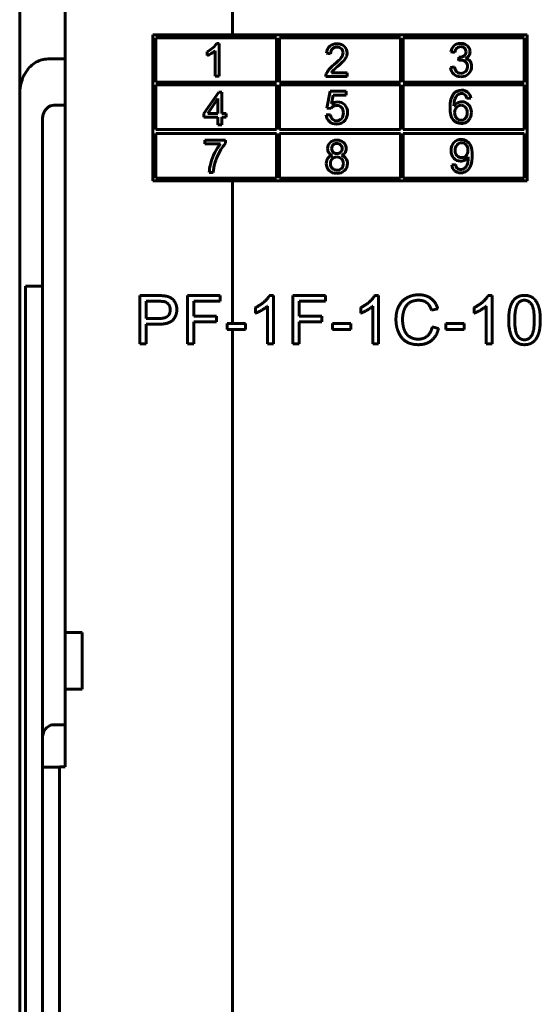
# Model space of a CAD drawing. Header units: millimetres. Extents: x -18 to 27, y -59 to 51.
# Tile 6 of 8: x -18 to 0, y -2 to 32. Entities that reach past the tile are written whole.
import ezdxf

# ---------------------------------------------------------------- set-up
doc = ezdxf.new("R2010")
doc.units = ezdxf.units.MM
doc.linetypes.add('K5LT_BASIC', pattern=[0])

msp = doc.modelspace()

# ---------------------------------------------------------------- linework, layer by layer
at = {"color": 150, "linetype": 'K5LT_BASIC', "lineweight": 60, "true_color": 0x0080ff}
for p, q in [((-18.39, 29.71), (-18.39, 33.88)), ((-16.79, 33.925), (-16.79, 30.957)), ((-10.876, 31.807), (-10.876, 33.207)), ((-13.69, 31.807), (-13.69, 26.653)), ((-0.49, 31.807), (-13.69, 31.807)), ((-9.323, 31.707), (-13.59, 31.707)), ((-13.59, 31.707), (-13.59, 30.139)), ((-9.323, 30.139), (-9.323, 31.707)), ((-9.223, 31.707), (-9.223, 30.139)), ((-4.956, 31.707), (-9.223, 31.707)), ((-4.956, 30.139), (-4.956, 31.707)), ((-4.856, 31.707), (-4.856, 30.139)), ((-0.589, 31.707), (-4.856, 31.707)), ((-0.589, 30.139), (-0.589, 31.707)), ((-0.49, 26.653), (-0.49, 31.807)), ((-11.357, 31.504), (-11.447, 31.504)), ((-11.357, 30.345), (-11.357, 31.504)), ((-17.39, 30.957), (-16.79, 30.957)), ((-16.79, 30.957), (-16.79, 29.321)), ((-11.776, 31.215), (-11.776, 31.078)), ((-11.497, 31.248), (-11.497, 30.345)), ((-7.561, 31.159), (-7.418, 31.144)), ((-3.173, 31.209), (-3.034, 31.183)), ((-2.897, 31.022), (-2.912, 30.898)), ((-3.048, 30.675), (-3.188, 30.656)), ((-11.497, 30.345), (-11.357, 30.345)), ((-7.588, 30.333), (-6.835, 30.333)), ((-6.835, 30.469), (-7.393, 30.469)), ((-6.835, 30.333), (-6.835, 30.469)), ((-13.59, 30.139), (-9.323, 30.139)), ((-13.59, 30.039), (-13.59, 28.471)), ((-9.323, 30.039), (-13.59, 30.039)), ((-9.323, 28.471), (-9.323, 30.039)), ((-9.223, 30.139), (-4.956, 30.139)), ((-9.223, 30.039), (-9.223, 28.471)), ((-4.956, 30.039), (-9.223, 30.039)), ((-4.956, 28.471), (-4.956, 30.039)), ((-4.856, 30.139), (-0.589, 30.139)), ((-0.589, 30.039), (-4.856, 30.039)), ((-4.856, 30.039), (-4.856, 28.471)), ((-0.589, 28.471), (-0.589, 30.039)), ((-18.39, 29.71), (-18.39, -37.296)), ((-11.369, 29.786), (-11.888, 29.038)), ((-11.394, 29.557), (-11.75, 29.038)), ((-11.394, 29.038), (-11.394, 29.557)), ((-11.254, 29.786), (-11.369, 29.786)), ((-11.254, 29.038), (-11.254, 29.786)), ((-7.437, 29.816), (-7.547, 29.223)), ((-6.874, 29.816), (-7.437, 29.816)), ((-7.386, 29.369), (-7.326, 29.681)), ((-7.326, 29.681), (-6.874, 29.681)), ((-6.874, 29.681), (-6.874, 29.816)), ((-2.611, 29.558), (-2.473, 29.57)), ((-17.19, 29.321), (-16.79, 29.321)), ((-16.79, 29.321), (-16.79, 10.707)), ((-7.547, 29.223), (-7.415, 29.204)), ((-11.888, 29.038), (-11.888, 28.907)), ((-11.888, 28.907), (-11.394, 28.907)), ((-11.75, 29.038), (-11.394, 29.038)), ((-11.394, 28.907), (-11.394, 28.632)), ((-11.1, 29.038), (-11.254, 29.038)), ((-11.254, 28.632), (-11.254, 28.907)), ((-11.254, 28.907), (-11.1, 28.907)), ((-11.1, 28.907), (-11.1, 29.038)), ((-7.426, 28.991), (-7.572, 28.98)), ((-17.59, 6.957), (-17.59, 28.791)), ((-11.394, 28.632), (-11.254, 28.632)), ((-13.59, 28.471), (-9.323, 28.471)), ((-9.323, 28.321), (-13.59, 28.321)), ((-13.59, 28.321), (-13.59, 26.753)), ((-9.323, 26.753), (-9.323, 28.321)), ((-9.223, 28.471), (-4.956, 28.471)), ((-9.223, 28.321), (-9.223, 26.753)), ((-4.956, 28.321), (-9.223, 28.321)), ((-4.956, 26.753), (-4.956, 28.321)), ((-4.856, 28.471), (-0.589, 28.471)), ((-0.589, 28.321), (-4.856, 28.321)), ((-4.856, 28.321), (-4.856, 26.753)), ((-0.589, 26.753), (-0.589, 28.321)), ((-11.861, 28.093), (-11.861, 27.957)), ((-11.126, 28.093), (-11.861, 28.093)), ((-11.861, 27.957), (-11.305, 27.957)), ((-11.126, 27.983), (-11.126, 28.093)), ((-3.015, 27.237), (-3.148, 27.226)), ((-11.702, 26.953), (-11.559, 26.953)), ((-13.69, 26.653), (-0.49, 26.653)), ((-13.59, 26.753), (-9.323, 26.753)), ((-10.876, 21.624), (-10.876, 26.653)), ((-9.223, 26.753), (-4.956, 26.753)), ((-4.856, 26.753), (-0.589, 26.753)), ((-18.19, -30.528), (-18.19, 22.942)), ((-18.19, 22.942), (-17.59, 22.942)), ((-14.147, 22.605), (-14.147, 20.901)), ((-13.504, 22.605), (-14.147, 22.605)), ((-12.47, 22.605), (-12.47, 20.901)), ((-11.316, 22.605), (-12.47, 22.605)), ((-11.316, 22.404), (-11.316, 22.605)), ((-9.44, 22.613), (-9.575, 22.613)), ((-9.44, 20.901), (-9.44, 22.613)), ((-7.601, 22.605), (-8.755, 22.605)), ((-8.755, 22.605), (-8.755, 20.901)), ((-7.601, 22.404), (-7.601, 22.605)), ((-5.725, 22.613), (-5.86, 22.613)), ((-5.725, 20.901), (-5.725, 22.613)), ((-1.725, 22.613), (-1.86, 22.613)), ((-1.725, 20.901), (-1.725, 22.613)), ((-13.486, 22.404), (-13.922, 22.404)), ((-13.922, 22.404), (-13.922, 21.796)), ((-12.245, 22.404), (-11.316, 22.404)), ((-12.245, 21.878), (-12.245, 22.404)), ((-8.53, 21.878), (-8.53, 22.404)), ((-8.53, 22.404), (-7.601, 22.404)), ((-10.07, 22.185), (-10.07, 21.983)), ((-9.649, 22.235), (-9.649, 20.901)), ((-6.355, 22.185), (-6.355, 21.983)), ((-5.934, 22.235), (-5.934, 20.901)), ((-3.86, 22.086), (-3.638, 22.138)), ((-2.355, 22.185), (-2.355, 21.983)), ((-1.934, 22.235), (-1.934, 20.901)), ((-13.922, 21.796), (-13.481, 21.796)), ((-13.922, 20.901), (-13.922, 21.595)), ((-13.922, 21.595), (-13.484, 21.595)), ((-11.44, 21.878), (-12.245, 21.878)), ((-12.245, 21.677), (-11.44, 21.677)), ((-12.245, 20.901), (-12.245, 21.677)), ((-11.44, 21.677), (-11.44, 21.878)), ((-10.419, 21.624), (-11.065, 21.624)), ((-11.065, 21.624), (-11.065, 21.412)), ((-10.419, 21.412), (-10.419, 21.624)), ((-7.726, 21.878), (-8.53, 21.878)), ((-8.53, 20.901), (-8.53, 21.677)), ((-8.53, 21.677), (-7.726, 21.677)), ((-7.726, 21.677), (-7.726, 21.878)), ((-7.35, 21.624), (-7.35, 21.412)), ((-6.704, 21.624), (-7.35, 21.624)), ((-6.704, 21.412), (-6.704, 21.624)), ((-3.349, 21.624), (-3.349, 21.412)), ((-2.704, 21.624), (-3.349, 21.624)), ((-2.704, 21.412), (-2.704, 21.624)), ((-11.065, 21.412), (-10.419, 21.412)), ((-10.876, -29.092), (-10.876, 21.412)), ((-7.35, 21.412), (-6.704, 21.412)), ((-3.609, 21.442), (-3.834, 21.499)), ((-3.349, 21.412), (-2.704, 21.412)), ((-14.147, 20.901), (-13.922, 20.901)), ((-12.47, 20.901), (-12.245, 20.901)), ((-9.649, 20.901), (-9.44, 20.901)), ((-8.755, 20.901), (-8.53, 20.901)), ((-5.934, 20.901), (-5.725, 20.901)), ((-1.934, 20.901), (-1.725, 20.901)), ((-16.79, 8.707), (-16.79, 10.707)), ((-16.79, 10.707), (-16.19, 10.707)), ((-16.19, 8.707), (-16.19, 10.707)), ((-16.79, 8.707), (-16.19, 8.707)), ((-16.79, 7.457), (-16.79, 8.707)), ((-17.19, 7.457), (-16.79, 7.457)), ((-16.79, 5.969), (-16.79, 7.457)), ((-17.59, 5.957), (-17.59, 6.957)), ((-17.59, -13.543), (-17.59, 5.957)), ((-17.59, 5.957), (-16.99, 5.957)), ((-16.99, 5.969), (-16.79, 5.969)), ((-16.99, 5.969), (-16.99, -13.556))]:
    msp.add_line(p, q, dxfattribs=at)
for points, degree in [([(-11.572, 31.35), (-11.63, 31.297), (-11.698, 31.252), (-11.776, 31.215)], 3), ([(-11.447, 31.504), (-11.472, 31.454), (-11.513, 31.403), (-11.572, 31.35)], 3), ([(-7.45, 31.407), (-7.514, 31.35), (-7.551, 31.267), (-7.561, 31.159)], 3), ([(-7.192, 31.492), (-7.3, 31.492), (-7.386, 31.464), (-7.45, 31.407)], 3), ([(-7.418, 31.144), (-7.417, 31.217), (-7.397, 31.273), (-7.357, 31.314)], 3), ([(-7.357, 31.314), (-7.316, 31.354), (-7.262, 31.375), (-7.195, 31.375)], 3), ([(-7.195, 31.375), (-7.131, 31.375), (-7.079, 31.355), (-7.039, 31.317)], 3), ([(-6.933, 31.4), (-6.996, 31.462), (-7.083, 31.492), (-7.192, 31.492)], 3), ([(-7.039, 31.317), (-7, 31.278), (-6.98, 31.231), (-6.98, 31.175)], 3), ([(-6.837, 31.172), (-6.837, 31.262), (-6.869, 31.339), (-6.933, 31.4)], 3), ([(-3.057, 31.43), (-3.118, 31.378), (-3.156, 31.304), (-3.173, 31.209)], 3), ([(-2.831, 31.509), (-2.921, 31.509), (-2.997, 31.483), (-3.057, 31.43)], 3), ([(-3.034, 31.183), (-3.023, 31.253), (-3, 31.305), (-2.964, 31.34)], 3), ([(-2.964, 31.34), (-2.928, 31.375), (-2.882, 31.393), (-2.828, 31.393)], 3), ([(-2.66, 31.468), (-2.712, 31.495), (-2.769, 31.509), (-2.831, 31.509)], 3), ([(-2.828, 31.393), (-2.773, 31.393), (-2.728, 31.376), (-2.694, 31.342)], 3), ([(-2.694, 31.342), (-2.659, 31.308), (-2.642, 31.265), (-2.642, 31.213)], 3), ([(-2.54, 31.358), (-2.568, 31.405), (-2.608, 31.441), (-2.66, 31.468)], 3), ([(-2.499, 31.21), (-2.499, 31.262), (-2.513, 31.311), (-2.54, 31.358)], 3), ([(-17.39, 30.957), (-17.463, 30.957), (-17.608, 30.938), (-17.821, 30.85), (-18.016, 30.702), (-18.173, 30.51), (-18.292, 30.281), (-18.37, 30.014), (-18.39, 29.815), (-18.39, 29.71)], 3), ([(-7.046, 31.004), (-7.089, 30.944), (-7.173, 30.862), (-7.296, 30.759)], 3), ([(-6.98, 31.175), (-6.98, 31.121), (-7.002, 31.064), (-7.046, 31.004)], 3), ([(-6.958, 30.894), (-6.915, 30.944), (-6.884, 30.991), (-6.865, 31.035)], 3), ([(-6.865, 31.035), (-6.846, 31.08), (-6.837, 31.125), (-6.837, 31.172)], 3), ([(-2.874, 31.02), (-2.88, 31.02), (-2.887, 31.021), (-2.897, 31.022)], 3), ([(-2.713, 31.068), (-2.761, 31.036), (-2.814, 31.02), (-2.874, 31.02)], 3), ([(-2.642, 31.213), (-2.642, 31.147), (-2.665, 31.099), (-2.713, 31.068)], 3), ([(-2.655, 30.976), (-2.604, 31.001), (-2.565, 31.033), (-2.538, 31.074)], 3), ([(-2.499, 30.878), (-2.536, 30.928), (-2.588, 30.961), (-2.655, 30.976)], 3), ([(-2.538, 31.074), (-2.512, 31.115), (-2.499, 31.16), (-2.499, 31.21)], 3), ([(-7.296, 30.759), (-7.375, 30.694), (-7.436, 30.636), (-7.479, 30.585)], 3), ([(-7.334, 30.546), (-7.311, 30.571), (-7.257, 30.619), (-7.173, 30.691)], 3), ([(-7.173, 30.691), (-7.073, 30.777), (-7.001, 30.845), (-6.958, 30.894)], 3), ([(-3.188, 30.656), (-3.178, 30.56), (-3.141, 30.482), (-3.075, 30.421)], 3), ([(-2.967, 30.501), (-3.005, 30.537), (-3.032, 30.595), (-3.048, 30.675)], 3), ([(-2.912, 30.898), (-2.873, 30.908), (-2.84, 30.914), (-2.814, 30.914)], 3), ([(-2.814, 30.914), (-2.749, 30.914), (-2.696, 30.892), (-2.654, 30.85)], 3), ([(-2.591, 30.689), (-2.591, 30.621), (-2.613, 30.564), (-2.658, 30.517)], 3), ([(-2.654, 30.85), (-2.612, 30.808), (-2.591, 30.754), (-2.591, 30.689)], 3), ([(-2.552, 30.435), (-2.479, 30.506), (-2.443, 30.591), (-2.443, 30.692)], 3), ([(-2.443, 30.692), (-2.443, 30.766), (-2.462, 30.829), (-2.499, 30.878)], 3), ([(-7.571, 30.432), (-7.583, 30.4), (-7.589, 30.367), (-7.588, 30.333)], 3), ([(-7.479, 30.585), (-7.521, 30.535), (-7.552, 30.484), (-7.571, 30.432)], 3), ([(-7.393, 30.469), (-7.378, 30.495), (-7.358, 30.52), (-7.334, 30.546)], 3), ([(-3.075, 30.421), (-3.009, 30.361), (-2.926, 30.33), (-2.826, 30.33)], 3), ([(-2.825, 30.448), (-2.881, 30.448), (-2.928, 30.466), (-2.967, 30.501)], 3), ([(-2.826, 30.33), (-2.716, 30.33), (-2.624, 30.365), (-2.552, 30.435)], 3), ([(-2.658, 30.517), (-2.703, 30.471), (-2.759, 30.448), (-2.825, 30.448)], 3), ([(-3.083, 29.724), (-3.164, 29.623), (-3.205, 29.461), (-3.205, 29.238)], 3), ([(-2.796, 29.857), (-2.916, 29.857), (-3.012, 29.813), (-3.083, 29.724)], 3), ([(-3.066, 29.294), (-3.065, 29.409), (-3.052, 29.498), (-3.027, 29.561)], 3), ([(-3.027, 29.561), (-3.001, 29.623), (-2.967, 29.67), (-2.923, 29.703)], 3), ([(-2.923, 29.703), (-2.889, 29.728), (-2.849, 29.741), (-2.804, 29.741)], 3), ([(-2.804, 29.741), (-2.749, 29.741), (-2.702, 29.72), (-2.664, 29.68)], 3), ([(-2.576, 29.78), (-2.633, 29.831), (-2.706, 29.857), (-2.796, 29.857)], 3), ([(-2.664, 29.68), (-2.641, 29.655), (-2.623, 29.614), (-2.611, 29.558)], 3), ([(-2.473, 29.57), (-2.484, 29.659), (-2.519, 29.73), (-2.576, 29.78)], 3), ([(-17.59, 28.791), (-17.59, 28.84), (-17.58, 28.933), (-17.541, 29.058), (-17.481, 29.164), (-17.399, 29.25), (-17.299, 29.308), (-17.226, 29.321), (-17.19, 29.321)], 3), ([(-7.415, 29.204), (-7.394, 29.237), (-7.366, 29.264), (-7.331, 29.285)], 3), ([(-7.172, 29.442), (-7.247, 29.442), (-7.318, 29.418), (-7.386, 29.369)], 3), ([(-7.331, 29.285), (-7.295, 29.306), (-7.254, 29.316), (-7.209, 29.316)], 3), ([(-7.209, 29.316), (-7.136, 29.316), (-7.078, 29.293), (-7.034, 29.246)], 3), ([(-6.922, 29.337), (-6.99, 29.407), (-7.073, 29.442), (-7.172, 29.442)], 3), ([(-7.034, 29.246), (-6.989, 29.2), (-6.967, 29.136), (-6.967, 29.055)], 3), ([(-6.82, 29.068), (-6.82, 29.178), (-6.854, 29.268), (-6.922, 29.337)], 3), ([(-3.205, 29.238), (-3.205, 29.039), (-3.168, 28.895), (-3.095, 28.809)], 3), ([(-2.943, 29.409), (-2.992, 29.384), (-3.033, 29.346), (-3.066, 29.294)], 3), ([(-2.978, 29.252), (-3.022, 29.206), (-3.044, 29.146), (-3.044, 29.072)], 3), ([(-2.818, 29.321), (-2.881, 29.321), (-2.934, 29.298), (-2.978, 29.252)], 3), ([(-2.79, 29.447), (-2.843, 29.447), (-2.894, 29.435), (-2.943, 29.409)], 3), ([(-2.659, 29.252), (-2.701, 29.298), (-2.753, 29.321), (-2.818, 29.321)], 3), ([(-2.552, 29.343), (-2.618, 29.412), (-2.697, 29.447), (-2.79, 29.447)], 3), ([(-2.597, 29.064), (-2.597, 29.144), (-2.618, 29.206), (-2.659, 29.252)], 3), ([(-2.454, 29.073), (-2.454, 29.183), (-2.487, 29.273), (-2.552, 29.343)], 3), ([(-7.572, 28.98), (-7.563, 28.882), (-7.526, 28.804), (-7.46, 28.746)], 3), ([(-7.351, 28.828), (-7.39, 28.864), (-7.415, 28.919), (-7.426, 28.991)], 3), ([(-7.036, 28.85), (-7.083, 28.799), (-7.14, 28.773), (-7.208, 28.773)], 3), ([(-6.967, 29.055), (-6.967, 28.97), (-6.99, 28.902), (-7.036, 28.85)], 3), ([(-6.909, 28.797), (-6.85, 28.873), (-6.82, 28.964), (-6.82, 29.068)], 3), ([(-3.044, 29.072), (-3.044, 29.023), (-3.034, 28.976), (-3.014, 28.931)], 3), ([(-3.014, 28.931), (-2.993, 28.887), (-2.965, 28.853), (-2.928, 28.829)], 3), ([(-2.812, 28.794), (-2.753, 28.794), (-2.702, 28.818), (-2.66, 28.867)], 3), ([(-2.66, 28.867), (-2.618, 28.915), (-2.597, 28.981), (-2.597, 29.064)], 3), ([(-2.627, 28.728), (-2.573, 28.761), (-2.531, 28.809), (-2.5, 28.871)], 3), ([(-2.5, 28.871), (-2.469, 28.933), (-2.454, 29), (-2.454, 29.073)], 3), ([(-7.46, 28.746), (-7.395, 28.687), (-7.311, 28.657), (-7.208, 28.657)], 3), ([(-7.208, 28.773), (-7.264, 28.773), (-7.312, 28.791), (-7.351, 28.828)], 3), ([(-7.208, 28.657), (-7.082, 28.657), (-6.982, 28.704), (-6.909, 28.797)], 3), ([(-3.095, 28.809), (-3.021, 28.722), (-2.926, 28.678), (-2.81, 28.678)], 3), ([(-2.928, 28.829), (-2.892, 28.806), (-2.853, 28.794), (-2.812, 28.794)], 3), ([(-2.81, 28.678), (-2.742, 28.678), (-2.681, 28.695), (-2.627, 28.728)], 3), ([(-11.305, 27.957), (-11.376, 27.875), (-11.442, 27.775), (-11.505, 27.655)], 3), ([(-11.341, 27.671), (-11.27, 27.801), (-11.198, 27.905), (-11.126, 27.983)], 3), ([(-7.437, 28.008), (-7.496, 27.951), (-7.525, 27.88), (-7.525, 27.796)], 3), ([(-7.199, 28.094), (-7.298, 28.094), (-7.377, 28.065), (-7.437, 28.008)], 3), ([(-7.33, 27.926), (-7.365, 27.891), (-7.383, 27.85), (-7.383, 27.801)], 3), ([(-7.198, 27.978), (-7.251, 27.978), (-7.296, 27.96), (-7.33, 27.926)], 3), ([(-6.96, 28.006), (-7.021, 28.064), (-7.101, 28.094), (-7.199, 28.094)], 3), ([(-7.065, 27.924), (-7.1, 27.96), (-7.144, 27.978), (-7.198, 27.978)], 3), ([(-7.013, 27.793), (-7.013, 27.845), (-7.03, 27.889), (-7.065, 27.924)], 3), ([(-6.87, 27.792), (-6.87, 27.876), (-6.9, 27.947), (-6.96, 28.006)], 3), ([(-3.067, 28.01), (-3.135, 27.939), (-3.169, 27.845), (-3.169, 27.728)], 3), ([(-2.812, 28.117), (-2.915, 28.117), (-3, 28.082), (-3.067, 28.01)], 3), ([(-2.958, 27.923), (-3.003, 27.871), (-3.026, 27.805), (-3.026, 27.723)], 3), ([(-2.796, 28), (-2.858, 28), (-2.912, 27.974), (-2.958, 27.923)], 3), ([(-2.61, 28.057), (-2.671, 28.097), (-2.739, 28.117), (-2.812, 28.117)], 3), ([(-2.642, 27.928), (-2.684, 27.976), (-2.735, 28), (-2.796, 28)], 3), ([(-2.579, 27.735), (-2.579, 27.816), (-2.6, 27.881), (-2.642, 27.928)], 3), ([(-2.471, 27.884), (-2.502, 27.959), (-2.549, 28.016), (-2.61, 28.057)], 3), ([(-2.423, 27.559), (-2.423, 27.701), (-2.439, 27.809), (-2.471, 27.884)], 3), ([(-11.505, 27.655), (-11.568, 27.535), (-11.616, 27.411), (-11.649, 27.282)], 3), ([(-11.506, 27.271), (-11.467, 27.408), (-11.412, 27.541), (-11.341, 27.671)], 3), ([(-7.525, 27.796), (-7.525, 27.74), (-7.511, 27.693), (-7.484, 27.653)], 3), ([(-7.355, 27.56), (-7.424, 27.542), (-7.478, 27.508), (-7.515, 27.457)], 3), ([(-7.484, 27.653), (-7.456, 27.613), (-7.413, 27.582), (-7.355, 27.56)], 3), ([(-7.383, 27.801), (-7.383, 27.746), (-7.365, 27.702), (-7.331, 27.667)], 3), ([(-7.201, 27.499), (-7.267, 27.499), (-7.321, 27.477), (-7.364, 27.433)], 3), ([(-7.331, 27.667), (-7.297, 27.632), (-7.252, 27.615), (-7.196, 27.615)], 3), ([(-7.033, 27.432), (-7.078, 27.477), (-7.134, 27.499), (-7.201, 27.499)], 3), ([(-7.196, 27.615), (-7.142, 27.615), (-7.098, 27.632), (-7.064, 27.667)], 3), ([(-7.064, 27.667), (-7.03, 27.701), (-7.013, 27.743), (-7.013, 27.793)], 3), ([(-7.037, 27.56), (-6.981, 27.582), (-6.939, 27.613), (-6.911, 27.652)], 3), ([(-6.878, 27.449), (-6.915, 27.5), (-6.967, 27.537), (-7.037, 27.56)], 3), ([(-6.911, 27.652), (-6.884, 27.692), (-6.87, 27.739), (-6.87, 27.792)], 3), ([(-3.169, 27.728), (-3.169, 27.614), (-3.136, 27.523), (-3.072, 27.454)], 3), ([(-3.026, 27.723), (-3.026, 27.65), (-3.005, 27.59), (-2.961, 27.544)], 3), ([(-2.961, 27.544), (-2.918, 27.498), (-2.864, 27.476), (-2.8, 27.476)], 3), ([(-2.8, 27.476), (-2.735, 27.476), (-2.682, 27.498), (-2.641, 27.544)], 3), ([(-2.677, 27.392), (-2.629, 27.42), (-2.591, 27.457), (-2.563, 27.502)], 3), ([(-2.641, 27.544), (-2.599, 27.59), (-2.579, 27.654), (-2.579, 27.735)], 3), ([(-2.562, 27.473), (-2.562, 27.415), (-2.569, 27.357), (-2.583, 27.3)], 3), ([(-2.563, 27.502), (-2.562, 27.489), (-2.562, 27.48), (-2.562, 27.473)], 3), ([(-2.47, 27.207), (-2.439, 27.294), (-2.423, 27.412), (-2.423, 27.559)], 3), ([(-11.649, 27.282), (-11.683, 27.154), (-11.7, 27.044), (-11.702, 26.953)], 3), ([(-11.559, 26.953), (-11.551, 27.068), (-11.534, 27.174), (-11.506, 27.271)], 3), ([(-7.515, 27.457), (-7.553, 27.406), (-7.571, 27.344), (-7.571, 27.269)], 3), ([(-7.571, 27.269), (-7.571, 27.168), (-7.537, 27.084), (-7.469, 27.016)], 3), ([(-7.364, 27.433), (-7.407, 27.389), (-7.429, 27.334), (-7.429, 27.268)], 3), ([(-7.429, 27.268), (-7.429, 27.227), (-7.419, 27.188), (-7.401, 27.15)], 3), ([(-7.401, 27.15), (-7.382, 27.113), (-7.354, 27.083), (-7.317, 27.063)], 3), ([(-6.967, 27.263), (-6.967, 27.331), (-6.989, 27.387), (-7.033, 27.432)], 3), ([(-7.031, 27.097), (-6.988, 27.14), (-6.967, 27.196), (-6.967, 27.263)], 3), ([(-6.927, 27.016), (-6.858, 27.083), (-6.824, 27.166), (-6.824, 27.265)], 3), ([(-6.824, 27.265), (-6.824, 27.336), (-6.842, 27.397), (-6.878, 27.449)], 3), ([(-3.148, 27.226), (-3.137, 27.135), (-3.103, 27.064), (-3.047, 27.014)], 3), ([(-3.072, 27.454), (-3.007, 27.385), (-2.927, 27.35), (-2.833, 27.35)], 3), ([(-2.95, 27.098), (-2.982, 27.127), (-3.004, 27.173), (-3.015, 27.237)], 3), ([(-2.833, 27.35), (-2.777, 27.35), (-2.725, 27.364), (-2.677, 27.392)], 3), ([(-2.634, 27.165), (-2.655, 27.131), (-2.681, 27.105), (-2.714, 27.085)], 3), ([(-2.583, 27.3), (-2.597, 27.243), (-2.614, 27.198), (-2.634, 27.165)], 3), ([(-2.611, 27.007), (-2.549, 27.053), (-2.502, 27.119), (-2.47, 27.207)], 3), ([(-7.469, 27.016), (-7.4, 26.949), (-7.31, 26.915), (-7.198, 26.915)], 3), ([(-7.317, 27.063), (-7.279, 27.042), (-7.239, 27.031), (-7.197, 27.031)], 3), ([(-7.198, 26.915), (-7.086, 26.915), (-6.996, 26.949), (-6.927, 27.016)], 3), ([(-7.197, 27.031), (-7.129, 27.031), (-7.074, 27.053), (-7.031, 27.097)], 3), ([(-3.047, 27.014), (-2.991, 26.964), (-2.918, 26.939), (-2.829, 26.939)], 3), ([(-2.827, 27.055), (-2.877, 27.055), (-2.918, 27.069), (-2.95, 27.098)], 3), ([(-2.829, 26.939), (-2.746, 26.939), (-2.673, 26.962), (-2.611, 27.007)], 3), ([(-2.714, 27.085), (-2.746, 27.065), (-2.784, 27.055), (-2.827, 27.055)], 3), ([(-13.244, 22.589), (-13.334, 22.605), (-13.504, 22.605)], 2), ([(-9.575, 22.613), (-9.63, 22.503), (-9.762, 22.385)], 2), ([(-5.86, 22.613), (-5.915, 22.503), (-6.047, 22.385)], 2), ([(-4.31, 22.634), (-4.536, 22.634), (-4.723, 22.532)], 2), ([(-3.881, 22.504), (-4.055, 22.634), (-4.31, 22.634)], 2), ([(-1.86, 22.613), (-1.914, 22.503), (-2.046, 22.385)], 2), ([(-0.578, 22.613), (-0.764, 22.613), (-0.887, 22.514)], 2), ([(-0.336, 22.558), (-0.44, 22.613), (-0.578, 22.613)], 2), ([(-13.275, 22.389), (-13.332, 22.404), (-13.486, 22.404)], 2), ([(-13.132, 22.289), (-13.186, 22.365), (-13.275, 22.389)], 2), ([(-13.034, 22.51), (-13.119, 22.568), (-13.244, 22.589)], 2), ([(-13.078, 22.106), (-13.078, 22.213), (-13.132, 22.289)], 2), ([(-12.897, 22.345), (-12.949, 22.451), (-13.034, 22.51)], 2), ([(-12.845, 22.113), (-12.845, 22.239), (-12.897, 22.345)], 2), ([(-9.762, 22.385), (-9.894, 22.268), (-10.07, 22.185)], 2), ([(-6.047, 22.385), (-6.179, 22.268), (-6.355, 22.185)], 2), ([(-4.723, 22.532), (-4.911, 22.429), (-5.013, 22.231)], 2), ([(-4.828, 22.094), (-4.775, 22.253), (-4.643, 22.347)], 2), ([(-4.643, 22.347), (-4.511, 22.441), (-4.315, 22.441)], 2), ([(-4.315, 22.441), (-4.144, 22.441), (-4.032, 22.357)], 2), ([(-4.032, 22.357), (-3.919, 22.272), (-3.86, 22.086)], 2), ([(-3.638, 22.138), (-3.706, 22.374), (-3.881, 22.504)], 2), ([(-2.046, 22.385), (-2.178, 22.268), (-2.355, 22.185)], 2), ([(-0.887, 22.514), (-1.01, 22.415), (-1.073, 22.23)], 2), ([(-0.812, 22.319), (-0.921, 22.163), (-0.921, 21.743)], 2), ([(-0.58, 22.441), (-0.725, 22.441), (-0.812, 22.319)], 2), ([(-0.334, 22.303), (-0.432, 22.441), (-0.58, 22.441)], 2), ([(-0.165, 22.399), (-0.232, 22.503), (-0.336, 22.558)], 2), ([(-0.235, 21.743), (-0.235, 22.164), (-0.334, 22.303)], 2), ([(-0.059, 22.145), (-0.098, 22.295), (-0.165, 22.399)], 2), ([(-13.17, 21.877), (-13.078, 21.958), (-13.078, 22.106)], 2), ([(-12.984, 21.745), (-12.845, 21.896), (-12.845, 22.113)], 2), ([(-10.07, 21.983), (-9.972, 22.019), (-9.848, 22.091)], 2), ([(-9.848, 22.091), (-9.725, 22.163), (-9.649, 22.235)], 2), ([(-6.355, 21.983), (-6.257, 22.019), (-6.134, 22.091)], 2), ([(-6.134, 22.091), (-6.01, 22.163), (-5.934, 22.235)], 2), ([(-5.013, 22.231), (-5.114, 22.032), (-5.114, 21.766)], 2), ([(-4.881, 21.767), (-4.881, 21.936), (-4.828, 22.094)], 2), ([(-2.355, 21.983), (-2.256, 22.019), (-2.133, 22.091)], 2), ([(-2.133, 22.091), (-2.01, 22.163), (-1.934, 22.235)], 2), ([(-1.073, 22.23), (-1.135, 22.045), (-1.135, 21.742)], 2), ([(-0.021, 21.742), (-0.021, 21.996), (-0.059, 22.145)], 2), ([(-13.484, 21.595), (-13.122, 21.595), (-12.984, 21.745)], 2), ([(-13.481, 21.796), (-13.262, 21.796), (-13.17, 21.877)], 2), ([(-5.114, 21.766), (-5.114, 21.522), (-5.024, 21.309)], 2), ([(-4.818, 21.388), (-4.881, 21.55), (-4.881, 21.767)], 2), ([(-1.135, 21.742), (-1.135, 21.262), (-0.966, 21.048)], 2), ([(-0.921, 21.743), (-0.921, 21.321), (-0.822, 21.183)], 2), ([(-0.334, 21.183), (-0.235, 21.322), (-0.235, 21.743)], 2), ([(-0.083, 21.257), (-0.021, 21.442), (-0.021, 21.742)], 2), ([(-5.024, 21.309), (-4.934, 21.097), (-4.762, 20.985)], 2), ([(-4.621, 21.146), (-4.755, 21.226), (-4.818, 21.388)], 2), ([(-3.834, 21.499), (-3.88, 21.284), (-4.011, 21.175)], 2), ([(-3.864, 21.018), (-3.68, 21.164), (-3.609, 21.442)], 2), ([(-0.267, 20.972), (-0.144, 21.072), (-0.083, 21.257)], 2), ([(-4.762, 20.985), (-4.589, 20.872), (-4.314, 20.872)], 2), ([(-4.332, 21.065), (-4.488, 21.065), (-4.621, 21.146)], 2), ([(-4.011, 21.175), (-4.143, 21.065), (-4.332, 21.065)], 2), ([(-4.314, 20.872), (-4.048, 20.872), (-3.864, 21.018)], 2), ([(-0.966, 21.048), (-0.825, 20.872), (-0.578, 20.872)], 2), ([(-0.822, 21.183), (-0.723, 21.044), (-0.578, 21.044)], 2), ([(-0.578, 21.044), (-0.433, 21.044), (-0.334, 21.183)], 2), ([(-0.578, 20.872), (-0.39, 20.872), (-0.267, 20.972)], 2)]:
    msp.add_open_spline(points, degree=degree, dxfattribs=at)
for points, knots in [([(-11.776, 31.078), (-11.733, 31.094), (-11.684, 31.118), (-11.575, 31.183), (-11.531, 31.216), (-11.497, 31.248)], [0, 0, 0, 0, 1.5, 1.5, 3, 3, 3, 3]), ([(-17.19, 7.457), (-17.276, 7.457), (-17.384, 7.406), (-17.535, 7.253), (-17.59, 7.092), (-17.59, 6.957)], [0, 0, 0, 0, 0.25, 0.5, 1, 1, 1, 1])]:
    msp.add_open_spline(points, degree=3, knots=knots, dxfattribs=at)

doc.saveas('drawing.dxf')
